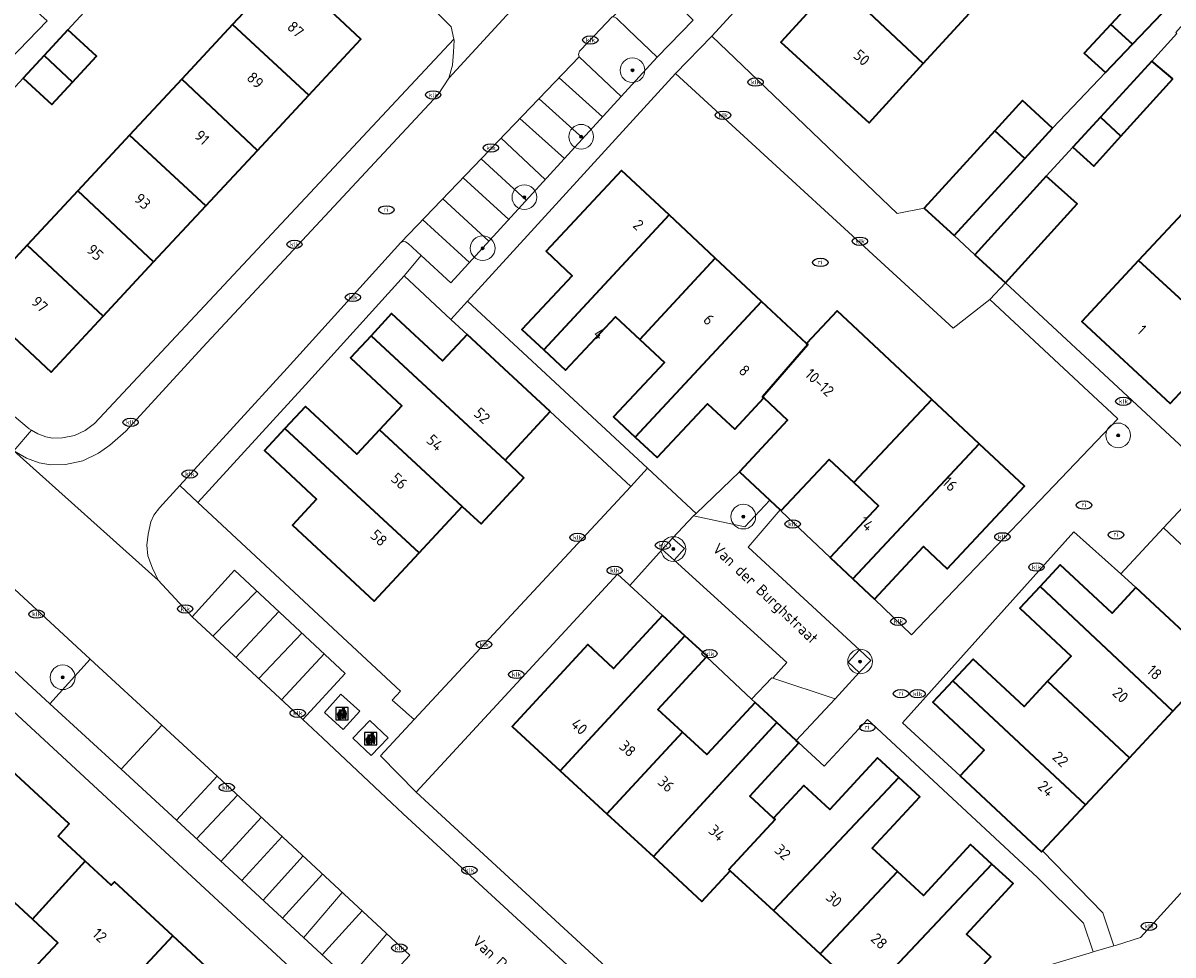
# Model space of a CAD drawing. Header units: metres. Extents: x 103671 to 105190, y 427150 to 429171.
# Tile 231 of 256: x 103770 to 103864, y 428587 to 428662. Entities that reach past the tile are written whole.
import ezdxf
from ezdxf.enums import TextEntityAlignment as Align

# ---------------------------------------------------------------- set-up
doc = ezdxf.new("R2010")
doc.units = ezdxf.units.M
for name, color, linetype, lineweight in [('B-WE-GR-BEPLANTING_CULTUUR_HEESTERS-GV', 253, 'Continuous', 18), ('B-WE-GR-BOOM-S', 253, 'Continuous', 25), ('B-WE-IE-AFVAL APART PLAATS-S', 253, 'Continuous', 25), ('B-WE-IE-MEUBILAIR-S', 253, 'Continuous', 25), ('B-WE-OG-BEBOUWING-GV', 253, 'Continuous', 35), ('B-WE-OG-BEBOUWING-T18', 7, 'Continuous', 18), ('B-WE-OG-TERREIN_ERF-GV', 253, 'Continuous', 18), ('B-WE-OG-TOPOGRAFIE-T18', 7, 'Continuous', 18), ('B-WE-VH-GESLOTENVERHARDING_BETON-GV', 253, 'Continuous', 18), ('B-WE-VH-ONVERHARD_ZAND-GV', 253, 'Continuous', 18), ('B-WE-VH-OPENVERHARDING-GV', 253, 'Continuous', 18), ('B-WE-VH-OPENVERHARDING_BETONSTRAATSTEEN-GV', 253, 'Continuous', 18), ('B-WE-VH-OPENVERHARDING_TEGEL-GV', 253, 'Continuous', 18), ('B-WE-VW-MARKERING_PICTOGRAM-G', 253, 'Continuous', 18)]:
    doc.layers.add(name, color=color, linetype=linetype, lineweight=lineweight)
doc.styles.add('NLCS-ISO', font='NLCS-ISO.ttf')
doc.styles.add('NLCS-ISO-M500-T18', font='NLCS-ISO.ttf', dxfattribs={"height": 0.9})

# ---------------------------------------------------------------- blocks, each defined once
blk = doc.blocks.new('SIE-AFVAL APART PLAATS-SO')
h = blk.add_hatch(color=256)
h.dxf.hatch_style = 1
h.paths.add_polyline_path([(-0.09, 0.07), (-1.76, 0.07, 0.819081), (-1.79, -0.09), (-1.4, -2.19, 0.36153), (-1.37, -2.21), (-0.47, -2.21, 0.36153), (-0.44, -2.19), (-0.05, -0.09, 0.819081)])
h.paths.add_polyline_path([(-0.16, -0.1), (-0.2, -0.33), (-0.49, -0.33), (-0.47, -0.1)], flags=16)
h.paths.add_polyline_path([(-0.55, -0.1), (-0.58, -0.33), (-0.87, -0.33), (-0.87, -0.1)], flags=16)
h.paths.add_polyline_path([(-0.22, -0.42), (-0.27, -0.73), (-0.53, -0.73), (-0.5, -0.42)], flags=16)
h.paths.add_polyline_path([(-0.58, -0.42), (-0.61, -0.73), (-0.87, -0.73), (-0.87, -0.42)], flags=16)
h.paths.add_polyline_path([(-0.95, -0.1), (-0.95, -0.33), (-1.27, -0.33), (-1.29, -0.1)], flags=16)
h.paths.add_polyline_path([(-0.95, -0.42), (-0.95, -0.73), (-1.23, -0.73), (-1.26, -0.42)], flags=16)
h.paths.add_polyline_path([(-0.29, -0.83), (-0.34, -1.09), (-0.56, -1.09), (-0.54, -0.83)], flags=16)
h.paths.add_polyline_path([(-0.62, -0.83), (-0.65, -1.09), (-0.87, -1.09), (-0.87, -0.83)], flags=16)
h.paths.add_polyline_path([(-0.95, -0.83), (-0.95, -1.09), (-1.2, -1.09), (-1.22, -0.83)], flags=16)
h.paths.add_polyline_path([(-1.35, -0.33), (-1.64, -0.33), (-1.69, -0.1), (-1.37, -0.1)], flags=16)
h.paths.add_polyline_path([(-1.34, -0.42), (-1.31, -0.73), (-1.57, -0.73), (-1.63, -0.42)], flags=16)
h.paths.add_polyline_path([(-0.36, -1.18), (-0.41, -1.44), (-0.6, -1.44), (-0.57, -1.18)], flags=16)
h.paths.add_polyline_path([(-0.65, -1.18), (-0.68, -1.44), (-0.87, -1.44), (-0.87, -1.18)], flags=16)
h.paths.add_polyline_path([(-1.3, -0.83), (-1.28, -1.09), (-1.5, -1.09), (-1.55, -0.83)], flags=16)
h.paths.add_polyline_path([(-0.95, -1.18), (-0.95, -1.44), (-1.17, -1.44), (-1.19, -1.18)], flags=16)
h.paths.add_polyline_path([(-0.42, -1.53), (-0.47, -1.79), (-0.63, -1.79), (-0.6, -1.53)], flags=16)
h.paths.add_polyline_path([(-1.27, -1.18), (-1.25, -1.44), (-1.44, -1.44), (-1.49, -1.18)], flags=16)
h.paths.add_polyline_path([(-0.69, -1.53), (-0.71, -1.79), (-0.87, -1.79), (-0.87, -1.53)], flags=16)
h.paths.add_polyline_path([(-0.95, -1.53), (-0.95, -1.79), (-1.13, -1.79), (-1.16, -1.53)], flags=16)
h.paths.add_polyline_path([(-1.24, -1.53), (-1.22, -1.79), (-1.37, -1.79), (-1.42, -1.53)], flags=16)
h.paths.add_polyline_path([(-0.49, -1.89), (-0.53, -2.13), (-0.66, -2.13), (-0.64, -1.89)], flags=16)
h.paths.add_polyline_path([(-0.72, -1.89), (-0.74, -2.13), (-0.87, -2.13), (-0.87, -1.89)], flags=16)
h.paths.add_polyline_path([(-0.95, -1.89), (-0.95, -2.13), (-1.1, -2.13), (-1.12, -1.89)], flags=16)
h.paths.add_polyline_path([(-1.21, -1.89), (-1.18, -2.13), (-1.31, -2.13), (-1.35, -1.89)], flags=16)
h.paths.add_polyline_path([(-0.19, 0.78, -0.01173), (-0.3, 0.78, -0.148797), (-0.42, 1.03, -0.136076), (-0.69, 0.87), (-0.78, 0.85, -0.038293), (-1.14, 0.96), (-1.19, 0.81, -0.243822), (-1.56, 0.45, 0.344326), (-1, 0.22, -0.139345), (-0.6, 0.22, 0.618436), (-0.56, 0.27, -0.441494), (-0.47, 0.44, 0.309048)])
h.paths.add_polyline_path([(-0.49, 0.51, 0.351556), (-0.64, 0.31, 0.121061), (-1.02, 0.29, -0.288745), (-1.45, 0.42, 0.203599), (-1.12, 0.79), (-1.09, 0.87, 0.083075), (-0.28, 0.71, -0.242261)], flags=16)
h.paths.add_polyline_path([(-0.4, 0.79, -0.023345), (-0.63, 0.82, 0.07081), (-0.46, 0.9, 0.059965)], flags=16)
h.paths.add_polyline_path([(1.12, 1.48), (-1.07, 1.48, 0.860559), (-1.08, 1.42), (0.29, 1, -0.146703), (0.53, 0.28, 0.421968), (0.56, 0.25), (1.6, 0.31, 0.450293), (1.63, 0.34, 0.122241)])
h.paths.add_polyline_path([(0.26, 1.93, 1), (1.07, 1.93, 1)])
h.paths.add_polyline_path([(1.65, 0.15, 0.429303), (1.62, 0.18), (0.55, 0.23, 0.38429), (0.51, 0.2), (0.16, -2.16, 0.83726), (0.22, -2.18), (0.99, -0.78, -0.688204), (1.05, -0.78), (1.36, -2.14, 0.84934), (1.42, -2.14)])
for p, q in [((-0.09, 0.07), (-1.76, 0.07)), ((-1.4, -2.19), (-1.79, -0.09)), ((-1.37, -0.1), (-1.69, -0.1)), ((-1.64, -0.33), (-1.69, -0.1)), ((-1.64, -0.33), (-1.35, -0.33)), ((-1.63, -0.42), (-1.34, -0.42)), ((-1.57, -0.73), (-1.63, -0.42)), ((-1.57, -0.73), (-1.31, -0.73)), ((-1.55, -0.83), (-1.3, -0.83)), ((-1.5, -1.09), (-1.55, -0.83)), ((-1.5, -1.09), (-1.28, -1.09)), ((-1.49, -1.18), (-1.27, -1.18)), ((-1.44, -1.44), (-1.49, -1.18)), ((-1.44, -1.44), (-1.25, -1.44)), ((-1.42, -1.53), (-1.24, -1.53)), ((-1.37, -1.79), (-1.42, -1.53)), ((-1.37, -1.79), (-1.22, -1.79)), ((-1.37, -2.21), (-0.47, -2.21)), ((-1.31, -2.13), (-1.35, -1.89)), ((-1.35, -1.89), (-1.21, -1.89)), ((-1.31, -2.13), (-1.18, -2.13)), ((-0.95, -0.1), (-1.29, -0.1)), ((-1.27, -0.33), (-0.95, -0.33)), ((-1.26, -0.42), (-0.95, -0.42)), ((-1.23, -0.73), (-0.95, -0.73)), ((-1.22, -0.83), (-0.95, -0.83)), ((-1.2, -1.09), (-0.95, -1.09)), ((-1.19, -1.18), (-0.95, -1.18)), ((-1.17, -1.44), (-0.95, -1.44)), ((-1.16, -1.53), (-0.95, -1.53)), ((-1.13, -1.79), (-0.95, -1.79)), ((-1.12, -1.89), (-0.95, -1.89)), ((-1.1, -2.13), (-0.95, -2.13)), ((-0.95, -0.1), (-0.95, -0.33)), ((-0.95, -0.42), (-0.95, -0.73)), ((-0.95, -0.83), (-0.95, -1.09)), ((-0.95, -1.18), (-0.95, -1.44)), ((-0.95, -1.53), (-0.95, -1.79)), ((-0.95, -1.89), (-0.95, -2.13)), ((-0.87, -0.1), (-0.87, -0.33)), ((-0.55, -0.1), (-0.87, -0.1)), ((-0.87, -0.33), (-0.58, -0.33)), ((-0.87, -0.42), (-0.87, -0.73)), ((-0.87, -0.42), (-0.58, -0.42)), ((-0.87, -0.73), (-0.61, -0.73)), ((-0.87, -0.83), (-0.62, -0.83)), ((-0.87, -0.83), (-0.87, -1.09)), ((-0.87, -1.09), (-0.65, -1.09)), ((-0.87, -1.18), (-0.65, -1.18)), ((-0.87, -1.18), (-0.87, -1.44)), ((-0.87, -1.44), (-0.68, -1.44)), ((-0.87, -1.53), (-0.69, -1.53)), ((-0.87, -1.53), (-0.87, -1.79)), ((-0.87, -1.79), (-0.71, -1.79)), ((-0.87, -1.89), (-0.87, -2.13)), ((-0.87, -1.89), (-0.72, -1.89)), ((-0.87, -2.13), (-0.74, -2.13)), ((-0.66, -2.13), (-0.53, -2.13)), ((-0.64, -1.89), (-0.49, -1.89)), ((-0.63, -1.79), (-0.47, -1.79)), ((-0.6, -1.44), (-0.41, -1.44)), ((-0.6, -1.53), (-0.42, -1.53)), ((-0.57, -1.18), (-0.36, -1.18)), ((-0.56, -1.09), (-0.34, -1.09)), ((-0.54, -0.83), (-0.29, -0.83)), ((-0.53, -0.73), (-0.27, -0.73)), ((-0.53, -2.13), (-0.49, -1.89)), ((-0.5, -0.42), (-0.22, -0.42)), ((-0.49, -0.33), (-0.2, -0.33)), ((-0.16, -0.1), (-0.47, -0.1)), ((-0.47, -1.79), (-0.42, -1.53)), ((-0.44, -2.19), (-0.05, -0.09)), ((-0.41, -1.44), (-0.36, -1.18)), ((-0.34, -1.09), (-0.29, -0.83)), ((-0.27, -0.73), (-0.22, -0.42)), ((-0.2, -0.33), (-0.16, -0.1))]:
    blk.add_line(p, q)
blk.add_lwpolyline([(-2.5, -2.51), (2.5, -2.51), (2.5, 2.49), (-2.5, 2.49)], close=True)
for points in [[(-0.78, 0.85, -0.038293), (-1.14, 0.96), (-1.19, 0.81, -0.243822), (-1.56, 0.45, 0.344326), (-1, 0.22, -0.139345), (-0.6, 0.22, 0.618436), (-0.56, 0.27, -0.441494), (-0.47, 0.44, 0.309048), (-0.19, 0.78, -0.01173), (-0.3, 0.78, -0.01173)], [(-0.78, 0.85), (-0.69, 0.87, 0.136076), (-0.42, 1.03, 0.156405), (-0.29, 0.77)], [(-0.78, 0.85), (-0.69, 0.87, 0.136076), (-0.42, 1.03, 0.148797), (-0.3, 0.78, 0.148797)], [(-0.63, 0.82, 0.07081), (-0.46, 0.9, 0.059965), (-0.4, 0.79, 0.059965)], [(-0.4, 0.79, -0.023345), (-0.63, 0.82)]]:
    blk.add_lwpolyline(points, format="xyb")
for points in [[(-1.09, 0.87), (-1.12, 0.79, -0.203599), (-1.45, 0.42, 0.288745), (-1.02, 0.29, -0.121061), (-0.64, 0.31, -0.351556), (-0.49, 0.51, 0.242261), (-0.28, 0.71, -0.083075)], [(-1.07, 1.48), (1.12, 1.48, -0.122241), (1.63, 0.34, -0.450293), (1.6, 0.31), (0.56, 0.25, -0.421968), (0.53, 0.28, 0.146703), (0.29, 1), (-1.08, 1.42, -0.860559)], [(0.55, 0.23), (1.62, 0.18, -0.429303), (1.65, 0.15), (1.42, -2.14, -0.84934), (1.36, -2.14), (1.05, -0.78, 0.688204), (0.99, -0.78), (0.22, -2.18, -0.83726), (0.16, -2.16), (0.51, 0.2, -0.38429)]]:
    blk.add_lwpolyline(points, format="xyb", close=True)
for points in [[(-1.35, -0.33), (-1.37, -0.1)], [(-1.31, -0.73), (-1.34, -0.42)], [(-1.28, -1.09), (-1.3, -0.83)], [(-1.27, -0.33), (-1.29, -0.1)], [(-1.25, -1.44), (-1.27, -1.18)], [(-1.23, -0.73), (-1.26, -0.42)], [(-1.22, -1.79), (-1.24, -1.53)], [(-1.2, -1.09), (-1.22, -0.83)], [(-1.18, -2.13), (-1.21, -1.89)], [(-1.17, -1.44), (-1.19, -1.18)], [(-1.18, -2.22), (-1.18, -2.21)], [(-1.13, -1.79), (-1.16, -1.53)], [(-1.1, -2.13), (-1.12, -1.89)], [(-0.74, -2.13), (-0.72, -1.89)], [(-0.71, -1.79), (-0.69, -1.53)], [(-0.68, -1.44), (-0.65, -1.18)], [(-0.66, -2.13), (-0.64, -1.89)], [(-0.65, -1.09), (-0.62, -0.83)], [(-0.63, -1.79), (-0.6, -1.53)], [(-0.61, -0.73), (-0.58, -0.42)], [(-0.6, -1.44), (-0.57, -1.18)], [(-0.58, -0.33), (-0.55, -0.1)], [(-0.56, -1.09), (-0.54, -0.83)], [(-0.53, -0.73), (-0.5, -0.42)], [(-0.49, -0.33), (-0.47, -0.1)]]:
    blk.add_lwpolyline(points)
blk.add_circle((0.66, 1.93), 0.401)
for centre, radius, start, end in [((-1.76, -0.01), 0.0869, 90, 247.281), ((-0.09, -0.01), 0.0869, 292.719, 90), ((-1.37, -2.18), 0.0318, 190.4943, 270), ((-0.47, -2.18), 0.0318, 270, 349.5057)]:
    blk.add_arc(centre, radius, start, end)
blk = doc.blocks.new('SIE-MEUBILAIR_PUT_KOLK-SO')
blk.add_ellipse((0, 0), major_axis=(1.25, 0), ratio=0.54)
at = {"style": 'NLCS-ISO'}
blk.add_text('klk', height=0.75, dxfattribs=at).set_placement((0.03, 0), align=Align.MIDDLE_CENTER)
blk = doc.blocks.new('SIE-MEUBILAIR_PUT_RIOOLPUT-SO')
blk.add_ellipse((0, 0), major_axis=(1.25, 0), ratio=0.54)
at = {"style": 'NLCS-ISO'}
blk.add_text('ri', height=0.75, dxfattribs=at).set_placement((-0.04, 0.07), align=Align.MIDDLE_CENTER)
blk = doc.blocks.new('SGR-BOOM_GBKN-SO')
at = {"linetype": 'ByBlock', "lineweight": 18}
h = blk.add_hatch(color=0, dxfattribs=at)
h.dxf.hatch_style = 1
edge = h.paths.add_edge_path()
edge.add_arc((0, 0), 0.25, 0, 360)
at = {"color": 0, "linetype": 'ByBlock', "lineweight": 18}
for radius in [2, 0.25]:
    blk.add_circle((0, 0), radius, dxfattribs=at)
at = {"color": 0, "linetype": 'ByBlock', "lineweight": 18, "style": 'NLCS-ISO'}
blk.add_attdef('SOORT', (2.5, 0), '', height=1.5, dxfattribs=at)

msp = doc.modelspace()

# ---------------------------------------------------------------- linework, layer by layer
at = {"layer": 'B-WE-GR-BEPLANTING_CULTUUR_HEESTERS-GV', "flags": 128}
for points in [[(103819.517, 428661.684), (103818.549, 428662.607), (103818.345, 428662.73), (103818.276, 428662.727), (103818.206, 428662.724), (103816.268, 428660.675), (103815.561, 428659.927), (103815.484, 428659.655), (103815.543, 428659.474), (103818.939, 428656.263), (103821.856, 428659.453)], [(103830.983, 428623.559), (103828.523, 428625.859), (103825.012, 428622.482), (103824.811, 428622.288), (103828.961, 428621.385)], [(103767.643, 428618.319), (103764.281, 428614.786), (103772.673, 428607.055), (103775.927, 428610.676)], [(103775.927, 428610.676), (103772.673, 428607.055), (103778.431, 428601.749), (103781.732, 428605.32)], [(103836.283, 428607.459), (103831.221, 428609.123), (103831.149, 428609.147), (103829.509, 428607.423), (103829.788, 428607.161), (103831.562, 428605.525), (103833.126, 428604.082)]]:
    msp.add_lwpolyline(points, close=True, dxfattribs=at)
at = {"layer": 'B-WE-OG-BEBOUWING-GV', "flags": 128}
for points in [[(103843.409, 428658.932), (103847.768, 428663.703), (103840.593, 428670.22), (103836.351, 428665.579)], [(103793.852, 428664.644), (103791.71, 428666.663), (103787.457, 428662.09), (103793.64, 428656.371), (103797.85, 428660.898), (103796.139, 428662.488)], [(103843.409, 428658.932), (103836.351, 428665.579), (103831.863, 428660.667), (103839.019, 428654.128)], [(103863.944, 428664.295), (103862.715, 428665.424), (103861.262, 428664.005), (103860.786, 428664.483), (103858.598, 428662.109), (103860.349, 428660.505)], [(103789.47, 428651.887), (103793.64, 428656.371), (103787.457, 428662.09), (103783.353, 428657.677)], [(103860.349, 428660.505), (103858.598, 428662.109), (103856.438, 428659.765), (103858.171, 428658.207)], [(103774.113, 428661.665), (103772.193, 428659.584), (103774.503, 428657.432), (103776.434, 428659.536)], [(103772.193, 428659.584), (103770.506, 428657.756), (103772.835, 428655.614), (103774.503, 428657.432)], [(103863.636, 428657.683), (103861.918, 428659.131), (103857.762, 428654.599), (103859.422, 428653.04)], [(103783.353, 428657.677), (103779.124, 428653.13), (103785.287, 428647.39), (103789.47, 428651.887)], [(103853.892, 428653.695), (103851.453, 428655.928), (103849.206, 428653.473), (103851.642, 428651.237)], [(103859.422, 428653.04), (103857.762, 428654.599), (103855.53, 428652.165), (103857.222, 428650.616)], [(103851.642, 428651.237), (103849.206, 428653.473), (103843.485, 428647.222), (103845.925, 428644.989)], [(103774.934, 428648.624), (103781.07, 428642.855), (103785.287, 428647.39), (103779.124, 428653.13)], [(103812.669, 428635.737), (103822.828, 428646.662), (103818.976, 428650.265), (103812.854, 428643.72), (103814.973, 428641.737), (103810.905, 428637.387)], [(103853.378, 428649.818), (103847.576, 428643.433), (103850.066, 428641.17), (103855.868, 428647.555)], [(103781.07, 428642.855), (103774.934, 428648.624), (103770.825, 428644.207), (103776.99, 428638.467)], [(103860.857, 428642.966), (103868.05, 428636.351), (103872.314, 428640.937), (103865.19, 428647.626)], [(103822.828, 428646.662), (103812.669, 428635.737), (103814.433, 428634.088), (103818.477, 428638.412), (103820.459, 428636.558), (103826.567, 428643.165)], [(103770.825, 428644.207), (103766.616, 428639.681), (103772.756, 428633.915), (103776.99, 428638.467)], [(103820.086, 428628.65), (103830.314, 428639.661), (103826.567, 428643.165), (103820.459, 428636.558), (103822.439, 428634.706), (103818.32, 428630.302)], [(103868.05, 428636.351), (103860.857, 428642.966), (103856.268, 428638.031), (103863.422, 428631.373)], [(103830.491, 428631.835), (103830.389, 428631.931), (103834.06, 428636.156), (103833.958, 428636.252), (103830.314, 428639.661), (103820.086, 428628.65), (103821.853, 428626.997), (103825.942, 428631.369), (103828.136, 428629.318)], [(103798.678, 428636.87), (103809.537, 428626.782), (103813.199, 428630.725), (103806.456, 428636.987), (103804.463, 428634.841), (103800.346, 428638.665)], [(103828.523, 428625.859), (103830.983, 428623.559), (103831.82, 428622.776), (103831.899, 428622.702), (103835.785, 428626.856), (103837.789, 428624.981), (103844.092, 428631.718), (103836.425, 428638.889), (103833.958, 428636.252), (103834.06, 428636.156), (103830.389, 428631.931), (103830.491, 428631.835), (103832.423, 428630.028)], [(103799.361, 428629.246), (103806.072, 428623.051), (103807.61, 428621.631), (103811.059, 428625.368), (103809.537, 428626.782), (103798.678, 428636.87), (103797.013, 428635.077), (103801.181, 428631.206)], [(103791.707, 428629.36), (103802.565, 428619.275), (103806.072, 428623.051), (103799.361, 428629.246), (103797.541, 428627.286), (103793.374, 428631.155)], [(103837.712, 428617.175), (103847.945, 428628.114), (103844.092, 428631.718), (103837.789, 428624.981), (103839.797, 428623.103), (103835.867, 428618.901)], [(103802.565, 428619.275), (103791.707, 428629.36), (103790.042, 428627.567), (103794.271, 428623.639), (103792.317, 428621.534), (103798.946, 428615.378)], [(103847.945, 428628.114), (103837.712, 428617.175), (103839.465, 428615.535), (103843.438, 428619.784), (103845.352, 428617.994), (103851.611, 428624.685)], [(103860.641, 428616.469), (103858.702, 428614.393), (103854.508, 428618.309), (103852.873, 428616.558), (103863.622, 428606.445), (103867.234, 428610.312)], [(103860.111, 428602.685), (103863.622, 428606.445), (103852.873, 428616.558), (103851.239, 428614.809), (103855.4, 428610.923), (103853.486, 428608.873)], [(103814.011, 428601.616), (103824.098, 428612.555), (103822.288, 428614.195), (103818.331, 428609.904), (103816.228, 428611.843), (103810.113, 428605.21)], [(103824.098, 428612.555), (103814.011, 428601.616), (103817.79, 428598.13), (103823.906, 428604.762), (103821.922, 428606.591), (103825.851, 428610.853), (103825.908, 428610.914)], [(103853.486, 428608.873), (103851.574, 428606.826), (103847.451, 428610.677), (103845.8, 428608.909), (103856.549, 428598.871), (103860.111, 428602.685)], [(103856.549, 428598.871), (103845.8, 428608.909), (103844.189, 428607.183), (103848.35, 428603.297), (103846.404, 428601.212), (103852.991, 428595.061), (103853.066, 428595.141)], [(103817.79, 428598.13), (103821.548, 428594.665), (103831.562, 428605.525), (103829.788, 428607.161), (103825.889, 428602.933), (103823.906, 428604.762)], [(103827.771, 428593.518), (103827.659, 428593.62), (103831.405, 428597.683), (103831.289, 428597.791), (103829.357, 428599.572), (103833.337, 428603.888), (103833.126, 428604.082), (103831.562, 428605.525), (103821.548, 428594.665), (103825.483, 428591.037)], [(103831.289, 428597.791), (103831.405, 428597.683), (103827.659, 428593.62), (103827.771, 428593.518), (103831.27, 428590.292), (103841.426, 428601.087), (103839.708, 428602.671), (103835.844, 428598.48), (103833.726, 428600.433)], [(103771.257, 428589.594), (103775.523, 428594.294), (103773.323, 428596.333), (103774.233, 428597.314), (103769.583, 428601.623), (103762.962, 428594.513), (103767.677, 428590.145), (103769.057, 428591.633)], [(103835.056, 428586.801), (103841.324, 428593.463), (103839.274, 428595.354), (103843.12, 428599.525), (103841.426, 428601.087), (103831.27, 428590.292)], [(103841.324, 428593.463), (103835.056, 428586.801), (103838.842, 428583.309), (103848.964, 428594.068), (103847.241, 428595.657), (103843.429, 428591.522)], [(103776.002, 428581.142), (103782.621, 428588.254), (103777.892, 428592.637), (103777.623, 428592.348), (103775.523, 428594.294), (103771.257, 428589.594), (103773.314, 428587.688), (103771.293, 428585.507)], [(103848.964, 428594.068), (103838.842, 428583.309), (103842.662, 428579.787), (103848.887, 428586.539), (103846.901, 428588.37), (103850.689, 428592.478)], [(103782.621, 428588.254), (103776.002, 428581.142), (103780.549, 428576.928), (103787.169, 428584.039)]]:
    msp.add_lwpolyline(points, close=True, dxfattribs=at)
at = {"layer": 'B-WE-OG-TERREIN_ERF-GV', "flags": 128}
for points in [[(103846.144, 428682.851), (103826.277, 428661.147), (103841.305, 428646.783), (103843.485, 428647.222), (103849.206, 428653.473), (103851.453, 428655.928), (103853.892, 428653.695), (103858.171, 428658.207), (103856.438, 428659.765), (103858.598, 428662.109), (103860.786, 428664.483)], [(103763.944, 428653.611), (103772.432, 428662.39), (103760.427, 428673.137)], [(103778.772, 428666.713), (103774.113, 428661.665), (103776.434, 428659.536), (103774.503, 428657.432), (103772.835, 428655.614), (103770.506, 428657.756), (103765.731, 428652.582)], [(103796.139, 428662.488), (103797.85, 428660.898), (103793.64, 428656.371), (103789.47, 428651.887), (103785.287, 428647.39), (103781.07, 428642.855), (103776.99, 428638.467), (103772.756, 428633.915), (103766.616, 428639.681), (103770.825, 428644.207), (103774.934, 428648.624), (103779.124, 428653.13), (103783.353, 428657.677), (103787.457, 428662.09), (103791.71, 428666.663)], [(103769.793, 428630.327), (103770.977, 428629.324), (103771.173, 428629.212), (103771.692, 428628.916), (103772.345, 428628.674), (103772.886, 428628.582), (103773.681, 428628.599), (103774.649, 428628.802), (103775.515, 428629.207), (103776.266, 428629.754), (103805.39, 428660.906), (103805.18, 428661.904), (103800.232, 428666.855)], [(103847.768, 428663.703), (103843.409, 428658.932), (103839.019, 428654.128), (103831.863, 428660.667), (103836.351, 428665.579)], [(103863.961, 428661.359), (103861.918, 428659.131), (103863.636, 428657.683), (103859.422, 428653.04), (103857.222, 428650.616), (103855.53, 428652.165), (103853.378, 428649.818), (103855.868, 428647.555), (103850.066, 428641.17), (103864.909, 428627.392)], [(103868.05, 428636.351), (103863.422, 428631.373), (103856.268, 428638.031), (103860.857, 428642.966), (103865.19, 428647.626)], [(103794.272, 428583.705), (103750.129, 428624.511), (103734.055, 428607.12), (103737.283, 428604.23), (103739.784, 428601.991), (103741.193, 428603.527), (103743.466, 428601.436), (103744.628, 428602.778), (103748.633, 428599.061), (103745.982, 428596.255), (103746.641, 428595.629), (103748.559, 428597.678), (103753.171, 428593.291), (103752.76, 428592.849), (103752.863, 428592.754), (103755.059, 428590.74), (103753.61, 428589.161), (103755.886, 428587.057), (103758.24, 428584.881)], [(103771.293, 428585.507), (103773.314, 428587.688), (103771.257, 428589.594), (103769.057, 428591.633), (103767.677, 428590.145), (103762.962, 428594.513), (103758.4, 428598.742), (103753.782, 428603.021), (103749.161, 428607.304), (103744.365, 428611.749), (103750.969, 428618.874), (103755.766, 428614.428), (103760.386, 428610.146), (103764.995, 428605.874), (103769.583, 428601.623), (103774.233, 428597.314), (103773.323, 428596.333), (103775.523, 428594.294), (103777.623, 428592.348), (103777.892, 428592.637), (103782.621, 428588.254), (103787.169, 428584.039)], [(103838.842, 428583.309), (103835.056, 428586.801), (103831.27, 428590.292), (103827.771, 428593.518), (103825.483, 428591.037), (103821.548, 428594.665), (103817.79, 428598.13), (103814.011, 428601.616), (103810.113, 428605.21), (103816.228, 428611.843), (103818.331, 428609.904), (103822.288, 428614.195), (103819.65, 428616.636), (103819.567, 428616.713), (103818.647, 428617.565), (103802.347, 428599.885), (103835.81, 428569.037)], [(103852.262, 428585.465), (103857.115, 428586.934), (103857.17, 428586.95), (103856.4, 428589.27), (103852.675, 428592.976), (103838.884, 428605.772), (103835.396, 428601.99), (103833.337, 428603.888), (103829.357, 428599.572), (103831.289, 428597.791), (103833.726, 428600.433), (103835.844, 428598.48), (103839.708, 428602.671), (103841.426, 428601.087), (103843.12, 428599.525), (103839.274, 428595.354), (103841.324, 428593.463), (103843.429, 428591.522), (103847.241, 428595.657), (103848.964, 428594.068), (103850.689, 428592.478), (103846.901, 428588.37), (103848.887, 428586.539)]]:
    msp.add_lwpolyline(points, dxfattribs=at)
for points in [[(103818.477, 428638.412), (103814.433, 428634.088), (103812.669, 428635.737), (103810.905, 428637.387), (103814.973, 428641.737), (103812.854, 428643.72), (103818.976, 428650.265), (103822.828, 428646.662), (103826.567, 428643.165), (103830.314, 428639.661), (103833.958, 428636.252), (103836.425, 428638.889), (103844.092, 428631.718), (103847.945, 428628.114), (103851.611, 428624.685), (103845.352, 428617.994), (103843.438, 428619.784), (103839.465, 428615.535), (103842.457, 428612.626), (103859.16, 428630.152), (103858.674, 428630.605), (103856.795, 428632.356), (103848.798, 428639.809), (103845.836, 428637.483), (103823.353, 428658.126), (103806.49, 428639.685), (103821.081, 428626.133), (103825.012, 428622.482), (103828.523, 428625.859), (103832.423, 428630.028), (103830.491, 428631.835), (103828.136, 428629.318), (103825.942, 428631.369), (103821.853, 428626.997), (103820.086, 428628.65), (103818.32, 428630.302), (103822.439, 428634.706), (103820.459, 428636.558)], [(103801.355, 428641.724), (103793.372, 428632.901), (103784.661, 428623.368), (103801.054, 428608.065), (103800.378, 428607.342), (103801.479, 428606.388), (103801.555, 428606.322), (103802.18, 428605.781), (103819.722, 428624.67), (103813.199, 428630.725), (103809.537, 428626.782), (103811.059, 428625.368), (103807.61, 428621.631), (103806.072, 428623.051), (103802.565, 428619.275), (103798.946, 428615.378), (103792.317, 428621.534), (103794.271, 428623.639), (103790.042, 428627.567), (103791.707, 428629.36), (103793.374, 428631.155), (103797.541, 428627.286), (103799.361, 428629.246), (103801.181, 428631.206), (103797.013, 428635.077), (103798.678, 428636.87), (103800.346, 428638.665), (103804.463, 428634.841), (103806.456, 428636.987), (103805.149, 428638.201)], [(103839.797, 428623.103), (103837.789, 428624.981), (103835.785, 428626.856), (103831.899, 428622.702), (103831.904, 428622.663), (103835.867, 428618.901)], [(103851.239, 428614.809), (103852.873, 428616.558), (103854.508, 428618.309), (103858.702, 428614.393), (103860.641, 428616.469), (103859.415, 428617.57), (103855.614, 428620.982), (103841.729, 428605.515), (103846.404, 428601.212), (103848.35, 428603.297), (103844.189, 428607.183), (103845.8, 428608.909), (103847.451, 428610.677), (103851.574, 428606.826), (103853.486, 428608.873), (103855.4, 428610.923)], [(103829.788, 428607.161), (103829.509, 428607.423), (103825.851, 428610.853), (103821.922, 428606.591), (103823.906, 428604.762), (103825.889, 428602.933)], [(103853.066, 428595.141), (103857.963, 428590.114), (103858.857, 428587.446), (103859.051, 428587.503), (103860.995, 428588.113), (103871.229, 428599.368), (103868.8, 428601.703), (103870.522, 428603.495), (103872.41, 428605.458), (103872.057, 428605.807), (103867.234, 428610.312), (103863.622, 428606.445), (103860.111, 428602.685), (103856.549, 428598.871)]]:
    msp.add_lwpolyline(points, close=True, dxfattribs=at)
at = {"layer": 'B-WE-VH-GESLOTENVERHARDING_BETON-GV', "flags": 128}
for points in [[(103796.424, 428604.968), (103797.768, 428606.449), (103796.241, 428607.835), (103794.897, 428606.354)], [(103798.69, 428602.848), (103800.066, 428604.3), (103798.58, 428605.709), (103797.204, 428604.257)]]:
    msp.add_lwpolyline(points, close=True, dxfattribs=at)
at = {"layer": 'B-WE-VH-ONVERHARD_ZAND-GV', "flags": 128}
for points in [[(103823.107, 428620.471), (103822.267, 428619.547), (103823.237, 428618.702), (103824.082, 428619.635)], [(103838.257, 428611.426), (103837.331, 428610.414), (103838.224, 428609.589), (103839.161, 428610.57)]]:
    msp.add_lwpolyline(points, close=True, dxfattribs=at)
at = {"layer": 'B-WE-VH-OPENVERHARDING-GV', "flags": 128}
msp.add_lwpolyline([(103798.559, 428583.158), (103782.912, 428597.61), (103778.431, 428601.749), (103772.673, 428607.055), (103764.281, 428614.786), (103762.599, 428616.335), (103750.757, 428627.246), (103749.735, 428626.871), (103749.018, 428626.454), (103748.503, 428626.007), (103750.129, 428624.511), (103794.272, 428583.705)], dxfattribs=at)
for points in [[(103787.619, 428617.871), (103784.199, 428614.11), (103793.142, 428605.778), (103796.573, 428609.512)], [(103781.732, 428605.32), (103778.431, 428601.749), (103782.912, 428597.61), (103786.215, 428601.184)]]:
    msp.add_lwpolyline(points, close=True, dxfattribs=at)
at = {"layer": 'B-WE-VH-OPENVERHARDING_BETONSTRAATSTEEN-GV', "flags": 128}
for points in [[(103793.368, 428682.769), (103791.699, 428680.921), (103788.618, 428677.51), (103791.005, 428675.32), (103793.274, 428673.239), (103795.648, 428671.06), (103797.916, 428668.979), (103800.232, 428666.855), (103805.18, 428661.904), (103805.39, 428660.906), (103805.409, 428660.814), (103805.356, 428659.844), (103805.268, 428658.797), (103804.976, 428657.751), (103812.461, 428665.894), (103811.899, 428665.856), (103811.374, 428665.944), (103810.956, 428666.236), (103810.368, 428666.809), (103808.678, 428668.403)], [(103818.939, 428656.263), (103815.543, 428659.474), (103801.106, 428644.431), (103801.319, 428644.524), (103801.473, 428644.489), (103801.687, 428644.348), (103802.734, 428643.385), (103805.139, 428641.172)], [(103821.081, 428626.133), (103819.722, 428624.67), (103802.18, 428605.781), (103799.443, 428602.834), (103802.347, 428599.885), (103818.647, 428617.565), (103819.567, 428616.713), (103819.65, 428616.636), (103822.267, 428619.547), (103823.107, 428620.471), (103824.811, 428622.288), (103825.012, 428622.482)], [(103829.234, 428619.732), (103831.82, 428622.776), (103830.983, 428623.559), (103828.961, 428621.385), (103824.811, 428622.288), (103823.107, 428620.471), (103824.082, 428619.635), (103823.237, 428618.702), (103832.358, 428610.386), (103831.221, 428609.123), (103836.283, 428607.459), (103836.834, 428608.064), (103838.224, 428609.589), (103837.331, 428610.414), (103838.257, 428611.426)], [(103862.883, 428621.307), (103859.415, 428617.57), (103860.641, 428616.469), (103867.234, 428610.312), (103872.057, 428605.807), (103875.47, 428609.462)], [(103786.215, 428601.184), (103782.912, 428597.61), (103798.559, 428583.158), (103801.817, 428586.683)]]:
    msp.add_lwpolyline(points, close=True, dxfattribs=at)
for points in [[(103812.461, 428665.894), (103804.976, 428657.751), (103804.122, 428656.43), (103785.031, 428635.929), (103778.817, 428629.152), (103777.532, 428628.016), (103776.614, 428627.347), (103775.334, 428626.749), (103773.924, 428626.453), (103772.728, 428626.428), (103771.787, 428626.588), (103770.778, 428626.961), (103769.737, 428627.556), (103781.435, 428617.071), (103780.965, 428618.035), (103780.588, 428619.047), (103780.514, 428619.9), (103780.617, 428620.796), (103780.837, 428621.793), (103781.077, 428622.323), (103781.542, 428622.919), (103783.195, 428624.728), (103791.889, 428634.243), (103801.106, 428644.431), (103815.543, 428659.474), (103815.484, 428659.655), (103815.561, 428659.927), (103816.268, 428660.675), (103818.206, 428662.724)], [(103830.22, 428571.47), (103801.293, 428598.137), (103794.767, 428604.264), (103793.142, 428605.778), (103784.199, 428614.11), (103781.435, 428617.071), (103769.737, 428627.556)], [(103767.643, 428618.319), (103775.927, 428610.676), (103781.732, 428605.32), (103786.215, 428601.184), (103801.817, 428586.683)]]:
    msp.add_lwpolyline(points, dxfattribs=at)
at = {"layer": 'B-WE-VH-OPENVERHARDING_TEGEL-GV', "flags": 128}
for points in [[(103824.766, 428662.458), (103821.856, 428659.453), (103818.939, 428656.263), (103805.139, 428641.172), (103802.734, 428643.385), (103801.355, 428641.724), (103805.149, 428638.201), (103806.49, 428639.685), (103823.353, 428658.126), (103826.277, 428661.147), (103846.144, 428682.851)], [(103765.731, 428652.582), (103770.506, 428657.756), (103772.193, 428659.584), (103774.113, 428661.665), (103778.772, 428666.713), (103780.47, 428668.553), (103782.424, 428670.67), (103784.745, 428673.185), (103788.618, 428677.51), (103791.699, 428680.921), (103790.438, 428682.088), (103788.203, 428679.708), (103782.44, 428673.571), (103773.494, 428663.536), (103770.678, 428666.134), (103768.684, 428667.973)], [(103760.427, 428673.137), (103772.432, 428662.39), (103763.944, 428653.611)], [(103863.944, 428664.295), (103860.349, 428660.505), (103858.171, 428658.207), (103853.892, 428653.695), (103851.642, 428651.237), (103845.925, 428644.989), (103847.576, 428643.433), (103853.378, 428649.818), (103855.53, 428652.165), (103857.762, 428654.599), (103861.918, 428659.131), (103863.961, 428661.359), (103863.857, 428661.456), (103866.029, 428663.935)], [(103864.909, 428627.392), (103850.066, 428641.17), (103848.798, 428639.809), (103856.795, 428632.356), (103858.674, 428630.605), (103859.16, 428630.152), (103842.457, 428612.626), (103839.465, 428615.535), (103837.712, 428617.175), (103835.867, 428618.901), (103831.904, 428622.663), (103831.899, 428622.702), (103831.82, 428622.776), (103829.234, 428619.732), (103838.257, 428611.426), (103839.161, 428610.57), (103838.224, 428609.589), (103836.834, 428608.064), (103836.283, 428607.459), (103833.126, 428604.082), (103833.337, 428603.888), (103835.396, 428601.99), (103838.884, 428605.772), (103852.675, 428592.976), (103856.4, 428589.27), (103857.17, 428586.95), (103858.857, 428587.446), (103857.963, 428590.114), (103853.066, 428595.141), (103852.991, 428595.061), (103846.404, 428601.212), (103841.729, 428605.515), (103855.614, 428620.982), (103859.415, 428617.57), (103862.883, 428621.307), (103866.881, 428625.614)], [(103769.737, 428627.556), (103771.173, 428629.212), (103770.977, 428629.324), (103769.793, 428630.327)], [(103865.111, 428586.269), (103870.675, 428592.034), (103885.762, 428608.599), (103882.997, 428611.042), (103881.573, 428612.301), (103874.525, 428618.53), (103871.825, 428621.062), (103866.946, 428625.554), (103866.881, 428625.614), (103862.883, 428621.307), (103875.47, 428609.462), (103876.493, 428608.506), (103877.243, 428607.259), (103876.941, 428605.762), (103876.912, 428605.618), (103874.704, 428603.19), (103872.902, 428601.208), (103871.229, 428599.368), (103860.995, 428588.113), (103859.051, 428587.503), (103858.857, 428587.446), (103857.17, 428586.95), (103857.115, 428586.934), (103852.262, 428585.465)], [(103835.81, 428569.037), (103802.347, 428599.885), (103799.443, 428602.834), (103802.18, 428605.781), (103801.555, 428606.322), (103801.479, 428606.388), (103800.378, 428607.342), (103801.054, 428608.065), (103784.661, 428623.368), (103783.195, 428624.728), (103781.542, 428622.919), (103781.077, 428622.323), (103780.837, 428621.793), (103780.617, 428620.796), (103780.514, 428619.9), (103780.588, 428619.047), (103780.965, 428618.035), (103781.435, 428617.071), (103784.199, 428614.11), (103787.619, 428617.871), (103796.573, 428609.512), (103793.142, 428605.778), (103794.767, 428604.264), (103801.293, 428598.137), (103830.22, 428571.47)]]:
    msp.add_lwpolyline(points, dxfattribs=at)
for points in [[(103821.574, 428666.023), (103818.276, 428662.727), (103818.345, 428662.73), (103818.549, 428662.607), (103819.517, 428661.684), (103821.856, 428659.453), (103824.766, 428662.458), (103821.625, 428665.646)], [(103804.976, 428657.751), (103805.268, 428658.797), (103805.356, 428659.844), (103805.409, 428660.814), (103805.39, 428660.906), (103776.266, 428629.754), (103775.515, 428629.207), (103774.649, 428628.802), (103773.681, 428628.599), (103772.886, 428628.582), (103772.345, 428628.674), (103771.692, 428628.916), (103771.173, 428629.212), (103769.737, 428627.556), (103770.778, 428626.961), (103771.787, 428626.588), (103772.728, 428626.428), (103773.924, 428626.453), (103775.334, 428626.749), (103776.614, 428627.347), (103777.532, 428628.016), (103778.817, 428629.152), (103785.031, 428635.929), (103804.122, 428656.43)], [(103826.277, 428661.147), (103823.353, 428658.126), (103845.836, 428637.483), (103848.798, 428639.809), (103850.066, 428641.17), (103847.576, 428643.433), (103845.925, 428644.989), (103843.485, 428647.222), (103841.305, 428646.783)], [(103801.355, 428641.724), (103802.734, 428643.385), (103801.687, 428644.348), (103801.473, 428644.489), (103801.319, 428644.524), (103801.106, 428644.431), (103791.889, 428634.243), (103783.195, 428624.728), (103784.661, 428623.368), (103793.372, 428632.901)], [(103806.49, 428639.685), (103805.149, 428638.201), (103806.456, 428636.987), (103813.199, 428630.725), (103819.722, 428624.67), (103821.081, 428626.133)], [(103829.509, 428607.423), (103831.149, 428609.147), (103831.221, 428609.123), (103832.358, 428610.386), (103823.237, 428618.702), (103822.267, 428619.547), (103819.65, 428616.636), (103822.288, 428614.195), (103824.098, 428612.555), (103825.908, 428610.914), (103825.851, 428610.853)], [(103796.424, 428604.968), (103794.897, 428606.354), (103796.241, 428607.835), (103797.768, 428606.449)], [(103798.69, 428602.848), (103797.204, 428604.257), (103798.58, 428605.709), (103800.066, 428604.3)]]:
    msp.add_lwpolyline(points, close=True, dxfattribs=at)
at = {"layer": 'B-WE-VW-MARKERING_PICTOGRAM-G', "flags": 128}
for points in [[(103813.909, 428657.771), (103817.431, 428654.614)], [(103812.291, 428656.086), (103815.845, 428652.879)], [(103810.742, 428654.472), (103814.353, 428651.248)], [(103809.228, 428652.894), (103812.79, 428649.538)], [(103807.613, 428651.211), (103811.246, 428647.851)], [(103806.148, 428649.684), (103809.836, 428646.308)], [(103804.5, 428647.968), (103808.229, 428644.551)], [(103802.882, 428646.281), (103806.644, 428642.818)], [(103785.878, 428612.545), (103789.423, 428616.187)], [(103787.736, 428610.815), (103791.203, 428614.525)], [(103789.578, 428609.098), (103793.075, 428612.778)], [(103791.418, 428607.384), (103794.871, 428611.101)], [(103784.531, 428596.114), (103787.863, 428599.652)], [(103786.516, 428594.281), (103789.799, 428597.853)], [(103788.205, 428592.722), (103791.476, 428596.294)], [(103789.93, 428591.128), (103793.171, 428594.719)], [(103791.507, 428589.672), (103794.744, 428593.257)], [(103793.219, 428588.09), (103796.343, 428591.771)], [(103794.718, 428586.706), (103797.962, 428590.266)], [(103796.847, 428584.739), (103799.96, 428588.409)]]:
    msp.add_lwpolyline(points, dxfattribs=at)

# ---------------------------------------------------------------- block references
at = {"layer": 'B-WE-GR-BOOM-S', "xscale": 0.5, "yscale": 0.5, "zscale": 0.5}
for p in [(103819.856, 428658.39), (103815.7, 428653), (103811.1, 428648.1), (103807.721, 428643.967), (103859.2, 428628.8), (103828.833, 428622.216), (103823.171, 428619.592), (103838.294, 428610.473), (103773.7, 428609.2)]:
    msp.add_blockref('SGR-BOOM_GBKN-SO', p, dxfattribs=at)
at = {"layer": 'B-WE-IE-AFVAL APART PLAATS-S', "xscale": 0.2, "yscale": 0.2, "zscale": 0.2}
for p in [(103796.323, 428606.26), (103798.651, 428604.232)]:
    msp.add_blockref('SIE-AFVAL APART PLAATS-SO', p, dxfattribs=at)
at = {"layer": 'B-WE-IE-MEUBILAIR-S', "xscale": 0.5, "yscale": 0.5, "zscale": 0.5}
for name, p in [('SIE-MEUBILAIR_PUT_KOLK-SO', (103816.44, 428660.84)), ('SIE-MEUBILAIR_PUT_KOLK-SO', (103829.83, 428657.43)), ('SIE-MEUBILAIR_PUT_KOLK-SO', (103803.71, 428656.39)), ('SIE-MEUBILAIR_PUT_KOLK-SO', (103827.19, 428654.74)), ('SIE-MEUBILAIR_PUT_KOLK-SO', (103808.39, 428652.1)), ('SIE-MEUBILAIR_PUT_RIOOLPUT-SO', (103799.923, 428647.071)), ('SIE-MEUBILAIR_PUT_KOLK-SO', (103792.48, 428644.28)), ('SIE-MEUBILAIR_PUT_KOLK-SO', (103838.28, 428644.53)), ('SIE-MEUBILAIR_PUT_RIOOLPUT-SO', (103835.075, 428642.811)), ('SIE-MEUBILAIR_PUT_KOLK-SO', (103797.21, 428639.99)), ('SIE-MEUBILAIR_PUT_KOLK-SO', (103859.61, 428631.56)), ('SIE-MEUBILAIR_PUT_KOLK-SO', (103779.2, 428629.86)), ('SIE-MEUBILAIR_PUT_KOLK-SO', (103783.99, 428625.67)), ('SIE-MEUBILAIR_PUT_RIOOLPUT-SO', (103856.433, 428623.152)), ('SIE-MEUBILAIR_PUT_KOLK-SO', (103832.83, 428621.62)), ('SIE-MEUBILAIR_PUT_KOLK-SO', (103815.41, 428620.53)), ('SIE-MEUBILAIR_PUT_KOLK-SO', (103849.82, 428620.58)), ('SIE-MEUBILAIR_PUT_RIOOLPUT-SO', (103859.026, 428620.741)), ('SIE-MEUBILAIR_PUT_KOLK-SO', (103822.32, 428619.89)), ('SIE-MEUBILAIR_PUT_KOLK-SO', (103818.42, 428617.86)), ('SIE-MEUBILAIR_PUT_KOLK-SO', (103852.58, 428618.13)), ('SIE-MEUBILAIR_PUT_KOLK-SO', (103771.59, 428614.32)), ('SIE-MEUBILAIR_PUT_KOLK-SO', (103783.62, 428614.74)), ('SIE-MEUBILAIR_PUT_KOLK-SO', (103841.39, 428613.73)), ('SIE-MEUBILAIR_PUT_KOLK-SO', (103807.83, 428611.85)), ('SIE-MEUBILAIR_PUT_KOLK-SO', (103826.1, 428611.11)), ('SIE-MEUBILAIR_PUT_KOLK-SO', (103810.45, 428609.43)), ('SIE-MEUBILAIR_PUT_RIOOLPUT-SO', (103841.605, 428607.869)), ('SIE-MEUBILAIR_PUT_KOLK-SO', (103842.95, 428607.86)), ('SIE-MEUBILAIR_PUT_KOLK-SO', (103792.74, 428606.29)), ('SIE-MEUBILAIR_PUT_RIOOLPUT-SO', (103838.886, 428605.132)), ('SIE-MEUBILAIR_PUT_KOLK-SO', (103786.99, 428600.27)), ('SIE-MEUBILAIR_PUT_KOLK-SO', (103806.65, 428593.56)), ('SIE-MEUBILAIR_PUT_KOLK-SO', (103861.69, 428589.03)), ('SIE-MEUBILAIR_PUT_KOLK-SO', (103800.97, 428587.26))]:
    msp.add_blockref(name, p, dxfattribs=at)

# ---------------------------------------------------------------- texts
at = {"layer": 'B-WE-OG-BEBOUWING-T18', "style": 'NLCS-ISO-M500-T18'}
for s, rotation, p in [('87', 317.1, (103792.563, 428661.706)), ('50', 317.6, (103838.426, 428659.409)), ('89', 317.1, (103789.302, 428657.58)), ('91', 317.1, (103784.988, 428652.941)), ('93', 317.1, (103780.175, 428647.767)), ('2', 316.9, (103820.336, 428645.863)), ('95', 317.1, (103776.326, 428643.627)), ('97', 317.1, (103771.84, 428639.425)), ('6', 316.9, (103826.04, 428638.181)), ('1', 317.1, (103861.112, 428637.367)), ('4', 316.9, (103817.151, 428637.022)), ('8', 316.9, (103828.923, 428634.058)), ('10-12', 316.9, (103835.013, 428633.083)), ('52', 317.1, (103807.673, 428630.398)), ('54', 317.1, (103803.854, 428628.207)), ('56', 317.1, (103800.969, 428625.1)), ('16', 316.9, (103845.568, 428624.861)), ('14', 316.9, (103838.793, 428621.641)), ('58', 317.1, (103799.314, 428620.495)), ('18', 317, (103862.14, 428609.596)), ('20', 317, (103859.387, 428607.771)), ('40', 317.3, (103815.549, 428605.205)), ('38', 317.3, (103819.463, 428603.418)), ('22', 317, (103854.531, 428602.57)), ('36', 317.3, (103822.579, 428600.544)), ('24', 317, (103853.364, 428600.186)), ('34', 317.3, (103826.696, 428596.585)), ('32', 317.3, (103832.03, 428595.032)), ('30', 317.3, (103836.185, 428591.201)), ('12', 317.2, (103776.703, 428588.285)), ('28', 317.3, (103839.842, 428587.828))]:
    msp.add_text(s, height=0.9, rotation=rotation, dxfattribs=at).set_placement(p, align=Align.MIDDLE)
at = {"layer": 'B-WE-OG-TOPOGRAFIE-T18', "style": 'NLCS-ISO-M500-T18'}
for s, rotation, p in [('Van der Burghstraat', 316.6, (103830.536, 428615.897)), ('Van Duyvenvoordelaan', 317.3, (103811.467, 428583.825))]:
    msp.add_text(s, height=0.9, rotation=rotation, dxfattribs=at).set_placement(p, align=Align.MIDDLE)

doc.saveas('drawing.dxf')
